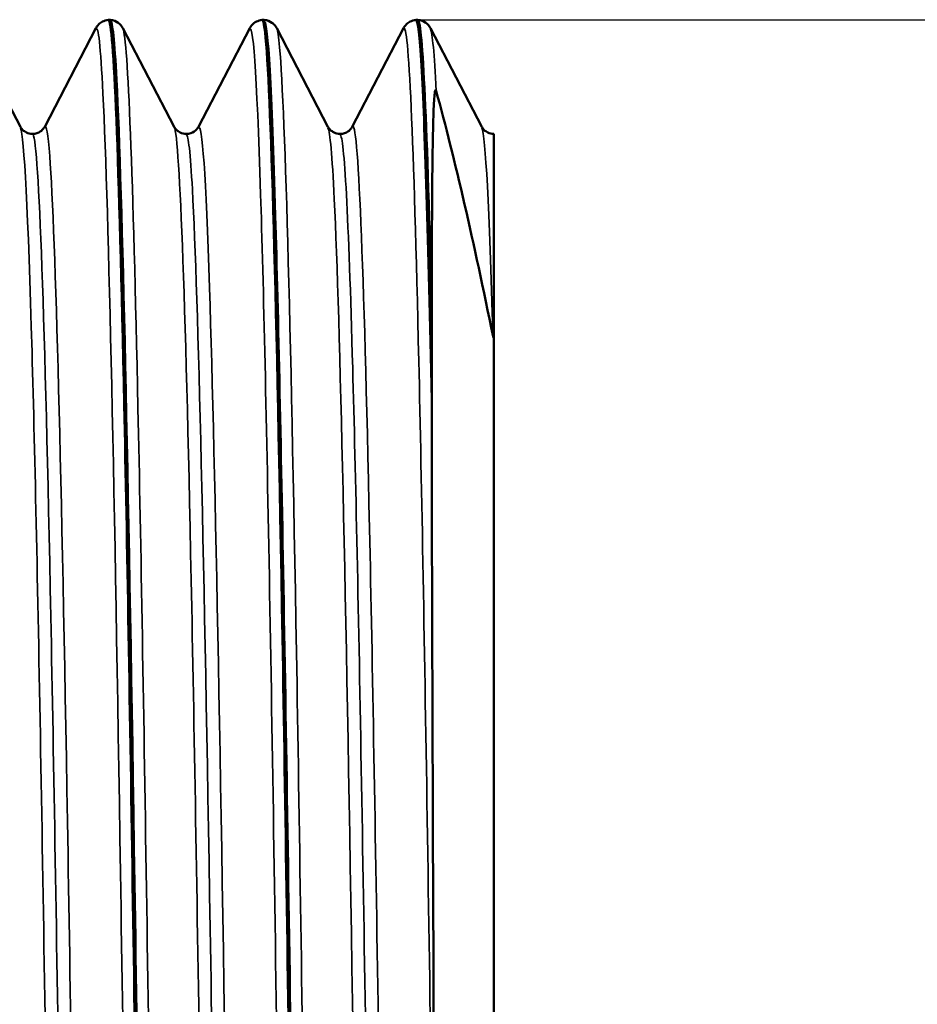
# Model space of a CAD drawing. Header units: millimetres. Extents: x -282 to 865, y -69 to 356.
# Tile 29 of 34: x 80.83 to 86.68, y 228.46 to 234.87. Entities that reach past the tile are written whole.
import ezdxf

# ---------------------------------------------------------------- set-up
doc = ezdxf.new("R2010")
doc.units = ezdxf.units.MM
for name, color, linetype, lineweight in [('Видимые тонкие (ГОСТ)', 7, 'Continuous', 35), ('Видимый контур (ГОСТ)', 7, 'Continuous', 50), ('Размер (ГОСТ)', 7, 'Continuous', 25)]:
    doc.layers.add(name, color=color, linetype=linetype, lineweight=lineweight)
doc.styles.add('Обычный текст (ГОСТ)', font='GOST Common Italic.ttf')
doc.dimstyles.new('Обычный (ГОСТ)', dxfattribs={"dimtxt": 3.5, "dimasz": 3.5, "dimexe": 1, "dimexo": 0, "dimgap": 0.5, "dimtad": 1, "dimrnd": 1e-08, "dimtxsty": 'Обычный текст (ГОСТ)', "dimblk": 'Filled-1', "dimcen": 0.09, "dimdle": 15, "dimclrd": 256, "dimclre": 256, "dimclrt": 256, "dimazin": 2, "dimtfac": 0.714286, "dimtdec": 3, "dimtmove": 0, "dimatfit": 3, "dimfxl": 1, "dimtolj": 1, "dimlwd": 25, "dimlwe": 25, "dimarcsym": 0})

# ---------------------------------------------------------------- blocks, each defined once
blk = doc.blocks.new('Filled-1')
at = {"color": 0}
for p, q in [((0, 0), (-1, 0.1429)), ((-1, 0.1429), (-1, -0.1429)), ((-1, 0), (0, 0)), ((-1, -0.1429), (0, 0))]:
    blk.add_line(p, q, dxfattribs=at)
at = {"color": 0, "flags": 128}
blk.add_lwpolyline([(-1, -0.1429), (0, 0), (-1, 0.1429), (-1, -0.1429)], dxfattribs=at)
at = {"color": 0}
blk.add_solid([(-1, -0.1429), (0, 0), (-1, 0.1429), (-1, -0.1429)], dxfattribs=at)
blk = doc.blocks.new('*D11')
at = {"layer": 'Defpoints', "color": 0, "linetype": 'Continuous', "transparency": 16777216}
for p in [(83.4263, 234.8682), (82.9133, 209.8683), (97.0175, 209.8683)]:
    blk.add_point(p, dxfattribs=at)
at = {"layer": 'Размер (ГОСТ)', "linetype": 'Continuous', "lineweight": 25, "transparency": 16777216}
for p, q in [((83.4263, 234.8682), (98.0175, 234.8682)), ((97.0175, 231.3682), (97.0175, 213.3683)), ((82.9133, 209.8683), (98.0175, 209.8683))]:
    blk.add_line(p, q, dxfattribs=at)
at = {"layer": 'Размер (ГОСТ)', "linetype": 'Continuous', "lineweight": 25, "transparency": 16777216, "xscale": 3.5, "yscale": 3.5, "zscale": 3.5}
for p, rotation in [((97.0175, 234.8682), 90), ((97.0175, 209.8683), 270)]:
    blk.add_blockref('Filled-1', p, dxfattribs=dict(at, rotation=rotation))
at = {"layer": 'Размер (ГОСТ)', "linetype": 'Continuous', "lineweight": 25, "transparency": 16777216, "insert": (92.9002, 211.3342), "char_height": 3.5, "attachment_point": 1, "rotation": 90, "style": 'Обычный текст (ГОСТ)'}
blk.add_mtext('\\A1; \\fGOST Common|b0|i1;\\H3.5000;M 25\\fAIGDT|b0|i0;\\H3.5000;X\\fGOST Common|b0|i1;\\H3.5000;1.5', dxfattribs=at)

msp = doc.modelspace()

# ---------------------------------------------------------------- linework, layer by layer
at = {"layer": 'Видимые тонкие (ГОСТ)'}
for points, knots in [([(81.8308, 209.9224), (81.7933, 209.9956), (81.7557, 211.1444), (81.7182, 213.1046), (81.6801, 215.0895), (81.6421, 217.8894), (81.6041, 220.8379), (81.5661, 223.7853), (81.5281, 226.856), (81.4901, 229.3199), (81.4521, 231.7828), (81.4141, 233.6182), (81.3761, 234.3899), (81.3608, 234.7001), (81.3456, 234.8373), (81.3303, 234.8063)], [18.874133, 18.874133, 18.874133, 18.874133, 19.581181, 19.581181, 19.581181, 20.297116, 20.297116, 20.297116, 21.012783, 21.012783, 21.012783, 21.728188, 21.728188, 21.728188, 22.015726, 22.015726, 22.015726, 22.015726]), ([(82.0063, 209.9309), (81.9863, 209.8931), (81.9664, 210.1423), (81.9464, 210.6793), (81.9084, 211.7026), (81.8703, 213.7623), (81.8323, 216.3675), (81.7942, 218.9716), (81.7562, 222.0984), (81.7182, 225.0032), (81.6801, 227.907), (81.6421, 230.564), (81.6041, 232.3421), (81.5713, 233.8746), (81.5386, 234.7428), (81.5058, 234.8122)], [12.541793, 12.541793, 12.541793, 12.541793, 12.917737, 12.917737, 12.917737, 13.634223, 13.634223, 13.634223, 14.350431, 14.350431, 14.350431, 15.066366, 15.066366, 15.066366, 15.683386, 15.683386, 15.683386, 15.683386]), ([(82.8318, 209.9281), (82.8053, 209.9842), (82.7787, 210.553), (82.7522, 211.5915), (82.7144, 213.068), (82.6767, 215.4815), (82.639, 218.2657), (82.6012, 221.0495), (82.5635, 224.1808), (82.5258, 226.9248), (82.4862, 229.8052), (82.4466, 232.2302), (82.4069, 233.5772), (82.3817, 234.4347), (82.3565, 234.8504), (82.3313, 234.8063)], [12.590948, 12.590948, 12.590948, 12.590948, 13.090759, 13.090759, 13.090759, 13.801354, 13.801354, 13.801354, 14.511874, 14.511874, 14.511874, 15.25773, 15.25773, 15.25773, 15.732541, 15.732541, 15.732541, 15.732541]), ([(83.0073, 209.927), (82.9977, 209.9067), (82.9882, 209.9531), (82.9786, 210.0687), (82.9409, 210.5252), (82.9031, 212.0568), (82.8654, 214.3039), (82.8277, 216.5507), (82.7899, 219.4942), (82.7522, 222.4433), (82.7144, 225.3921), (82.6767, 228.3221), (82.639, 230.5457), (82.6012, 232.769), (82.5635, 234.2675), (82.5258, 234.6896), (82.5195, 234.7604), (82.5131, 234.8007), (82.5068, 234.8113)], [6.258608, 6.258608, 6.258608, 6.258608, 6.438588, 6.438588, 6.438588, 7.149338, 7.149338, 7.149338, 7.86001, 7.86001, 7.86001, 8.570605, 8.570605, 8.570605, 9.281124, 9.281124, 9.281124, 9.400201, 9.400201, 9.400201, 9.400201]), ([(83.545, 225.5737), (83.5072, 228.4254), (83.4695, 230.9842), (83.4317, 232.6487), (83.3986, 234.1088), (83.3654, 234.8701), (83.3323, 234.8126)], [8.114385, 8.114385, 8.114385, 8.114385, 8.82554, 8.82554, 8.82554, 9.449355, 9.449355, 9.449355, 9.449355]), ([(81.0053, 209.9272), (80.9771, 209.8791), (80.9488, 210.4135), (80.9206, 211.4845), (80.8827, 212.9235), (80.8448, 215.3188), (80.8068, 218.1031), (80.7689, 220.8865), (80.731, 224.0351), (80.6931, 226.8034), (80.6552, 229.5709), (80.6173, 231.9349), (80.5794, 233.3362), (80.5545, 234.2556), (80.5297, 234.7555), (80.5048, 234.8074)], [18.824979, 18.824979, 18.824979, 18.824979, 19.356519, 19.356519, 19.356519, 20.070679, 20.070679, 20.070679, 20.784605, 20.784605, 20.784605, 21.498301, 21.498301, 21.498301, 21.966571, 21.966571, 21.966571, 21.966571]), ([(83.4993, 210.5703), (83.4846, 210.5965), (83.47, 210.7694), (83.4554, 211.0913), (83.4171, 211.9333), (83.3788, 213.7875), (83.3406, 216.2073), (83.3023, 218.6267), (83.2641, 221.5905), (83.2258, 224.3848), (83.1875, 227.1788), (83.1493, 229.7791), (83.111, 231.5595), (83.0736, 233.3014), (83.0362, 234.2437), (82.9988, 234.1735)], [6.309095, 6.309095, 6.309095, 6.309095, 6.584592, 6.584592, 6.584592, 7.30513, 7.30513, 7.30513, 8.025584, 8.025584, 8.025584, 8.745954, 8.745954, 8.745954, 9.450687, 9.450687, 9.450687, 9.450687]), ([(81.4973, 210.5632), (81.4954, 210.5667), (81.4935, 210.5727), (81.4916, 210.5814), (81.4531, 210.7571), (81.4146, 212.0072), (81.3761, 214.0272), (81.3376, 216.0465), (81.2991, 218.8171), (81.2606, 221.6645), (81.2222, 224.511), (81.1837, 227.4088), (81.1452, 229.6531), (81.1068, 231.8966), (81.0683, 233.467), (81.0299, 233.9827), (81.0188, 234.1307), (81.0078, 234.1914), (80.9968, 234.168)], [18.875465, 18.875465, 18.875465, 18.875465, 18.911164, 18.911164, 18.911164, 19.636079, 19.636079, 19.636079, 20.360727, 20.360727, 20.360727, 21.085116, 21.085116, 21.085116, 21.809249, 21.809249, 21.809249, 22.017058, 22.017058, 22.017058, 22.017058]), ([(82.3398, 210.5698), (82.327, 210.5428), (82.3141, 210.6296), (82.3012, 210.8344), (82.2626, 211.4487), (82.224, 213.1184), (82.1854, 215.4348), (82.1469, 217.7501), (82.1083, 220.6906), (82.0697, 223.5368), (82.0311, 226.3818), (81.9925, 229.107), (81.954, 231.0462), (81.9158, 232.967), (81.8776, 234.0994), (81.8393, 234.1736)], [12.540461, 12.540461, 12.540461, 12.540461, 12.782754, 12.782754, 12.782754, 13.509667, 13.509667, 13.509667, 14.236279, 14.236279, 14.236279, 14.962595, 14.962595, 14.962595, 15.682054, 15.682054, 15.682054, 15.682054]), ([(82.4983, 210.5703), (82.4716, 210.6265), (82.445, 211.1697), (82.4184, 212.1626), (82.3793, 213.6189), (82.3403, 216.0273), (82.3012, 218.7854), (82.2626, 221.5119), (82.224, 224.5548), (82.1854, 227.1691), (82.1469, 229.7824), (82.1083, 231.9437), (82.0697, 233.1244), (82.0457, 233.858), (82.0217, 234.2089), (81.9978, 234.1661)], [12.59228, 12.59228, 12.59228, 12.59228, 13.093588, 13.093588, 13.093588, 13.828913, 13.828913, 13.828913, 14.555826, 14.555826, 14.555826, 15.282438, 15.282438, 15.282438, 15.733873, 15.733873, 15.733873, 15.733873]), ([(81.3388, 210.5693), (81.3128, 210.524), (81.2867, 210.9463), (81.2606, 211.8129), (81.2222, 213.0916), (81.1837, 215.326), (81.1452, 217.9727), (81.1068, 220.6183), (81.0683, 223.6523), (81.0299, 226.337), (80.9914, 229.0207), (80.953, 231.3316), (80.9145, 232.7081), (80.8891, 233.6176), (80.8637, 234.1139), (80.8383, 234.1669)], [18.823647, 18.823647, 18.823647, 18.823647, 19.314568, 19.314568, 19.314568, 20.038957, 20.038957, 20.038957, 20.76309, 20.76309, 20.76309, 21.486973, 21.486973, 21.486973, 21.965239, 21.965239, 21.965239, 21.965239]), ([(81.4181, 210.6161), (81.4053, 210.6139), (81.3925, 210.7236), (81.3797, 210.9483), (81.3412, 211.6259), (81.3027, 213.3438), (81.2641, 215.6829), (81.2256, 218.0212), (81.1871, 220.9593), (81.1486, 223.781), (81.1101, 226.6018), (81.0716, 229.2811), (81.0331, 231.1662), (80.9946, 233.0507), (80.9562, 234.1248), (80.9177, 234.127), (80.9176, 234.127), (80.9176, 234.127), (80.9176, 234.127)], [18.849556, 18.849556, 18.849556, 18.849556, 19.090183, 19.090183, 19.090183, 19.815618, 19.815618, 19.815618, 20.540792, 20.540792, 20.540792, 21.26571, 21.26571, 21.26571, 21.990377, 21.990377, 21.990377, 21.991149, 21.991149, 21.991149, 21.991149]), ([(82.4191, 210.6097), (82.3813, 210.6124), (82.3436, 211.6379), (82.3059, 213.4534), (82.2672, 215.3134), (82.2286, 217.9845), (82.19, 220.8117), (82.1513, 223.6378), (82.1127, 226.5939), (82.0741, 228.9556), (82.0355, 231.3164), (81.9968, 233.0617), (81.9582, 233.7642), (81.945, 234.0048), (81.9318, 234.1223), (81.9186, 234.1201)], [12.566371, 12.566371, 12.566371, 12.566371, 13.276701, 13.276701, 13.276701, 14.004406, 14.004406, 14.004406, 14.73181, 14.73181, 14.73181, 15.458917, 15.458917, 15.458917, 15.707963, 15.707963, 15.707963, 15.707963]), ([(83.3408, 210.5629), (83.3408, 210.5628), (83.3407, 210.5626), (83.3406, 210.5624), (83.3023, 210.4938), (83.2641, 211.4886), (83.2258, 213.3075), (83.1875, 215.1261), (83.1493, 217.7526), (83.111, 220.5546), (83.0728, 223.3563), (83.0345, 226.3091), (82.9963, 228.7021), (82.958, 231.0949), (82.9198, 232.9072), (82.8815, 233.7029), (82.8678, 233.9885), (82.8541, 234.1423), (82.8403, 234.1666)], [6.257276, 6.257276, 6.257276, 6.257276, 6.258971, 6.258971, 6.258971, 6.979425, 6.979425, 6.979425, 7.699795, 7.699795, 7.699795, 8.420082, 8.420082, 8.420082, 9.140289, 9.140289, 9.140289, 9.398869, 9.398869, 9.398869, 9.398869]), ([(83.4201, 210.6165), (83.3954, 210.6201), (83.3708, 211.0377), (83.3462, 211.8494), (83.3079, 213.113), (83.2696, 215.3204), (83.2313, 217.9391), (83.193, 220.5575), (83.1547, 223.564), (83.1164, 226.2335), (83.0782, 228.9027), (83.0399, 231.2115), (83.0016, 232.603), (82.9742, 233.5964), (82.9469, 234.1161), (82.9196, 234.1215)], [6.283185, 6.283185, 6.283185, 6.283185, 6.746548, 6.746548, 6.746548, 7.467779, 7.467779, 7.467779, 8.188927, 8.188927, 8.188927, 8.909991, 8.909991, 8.909991, 9.424778, 9.424778, 9.424778, 9.424778])]:
    msp.add_open_spline(points, degree=3, knots=knots, dxfattribs=at)
for points in [[(83.545, 234.4059), (83.5326, 234.653), (83.5202, 234.7861), (83.5078, 234.8077)], [(83.9147, 232.8091), (83.8902, 233.6557), (83.8658, 234.1161), (83.8413, 234.1666)], [(83.921, 234.1269), (83.9208, 234.1269), (83.9207, 234.127), (83.9206, 234.127)]]:
    msp.add_open_spline(points, degree=3, dxfattribs=at)
at = {"layer": 'Видимый контур (ГОСТ)'}
for p, q in [((80.5048, 234.8141), (80.8383, 234.1736)), ((80.9968, 234.1736), (81.3303, 234.8141)), ((81.4119, 234.8683), (81.4242, 234.8683)), ((81.5058, 234.8141), (81.8393, 234.1736)), ((81.9978, 234.1736), (82.3313, 234.8141)), ((82.4129, 234.8683), (82.4252, 234.8683)), ((82.5068, 234.8141), (82.8403, 234.1736)), ((82.9988, 234.1736), (83.3323, 234.8141)), ((83.4139, 234.8683), (83.4262, 234.8683)), ((83.5078, 234.8141), (83.8413, 234.1736)), ((83.9206, 234.127), (83.921, 234.127)), ((83.921, 234.127), (83.921, 234.1269)), ((83.921, 234.1269), (83.921, 232.8118)), ((83.5159, 232.9386), (83.5159, 232.3945)), ((83.921, 210.5698), (83.921, 232.8118))]:
    msp.add_line(p, q, dxfattribs=at)
for points, knots in [([(80.4108, 234.8631), (80.4385, 234.8589), (80.4662, 234.2924), (80.4939, 233.2112), (80.5318, 231.7319), (80.5697, 229.3018), (80.6076, 226.4954), (80.6454, 223.691), (80.6833, 220.5344), (80.7212, 217.7715), (80.759, 215.0103), (80.7969, 212.6654), (80.8347, 211.2901), (80.8603, 210.3606), (80.8859, 209.8792), (80.9114, 209.8746)], [-28.275099, -28.275099, -28.275099, -28.275099, -27.753558, -27.753558, -27.753558, -27.040026, -27.040026, -27.040026, -26.326962, -26.326962, -26.326962, -25.614345, -25.614345, -25.614345, -25.132741, -25.132741, -25.132741, -25.132741]), ([(80.9238, 209.8729), (80.9143, 209.8703), (80.9048, 209.9342), (80.8952, 210.0668), (80.8574, 210.5945), (80.8195, 212.2055), (80.7816, 214.5188), (80.7437, 216.8313), (80.7059, 219.8263), (80.668, 222.796), (80.6301, 225.7648), (80.5923, 228.6834), (80.5544, 230.8627), (80.5166, 233.0412), (80.4787, 234.4626), (80.4409, 234.7914), (80.435, 234.8426), (80.4291, 234.8672), (80.4232, 234.866)], [18.848791, 18.848791, 18.848791, 18.848791, 19.02804, 19.02804, 19.02804, 19.741427, 19.741427, 19.741427, 20.45458, 20.45458, 20.45458, 21.167506, 21.167506, 21.167506, 21.880208, 21.880208, 21.880208, 21.991149, 21.991149, 21.991149, 21.991149]), ([(81.3303, 234.8141), (81.3339, 234.821), (81.3387, 234.8297), (81.3556, 234.8462), (81.3633, 234.8525), (81.3841, 234.8632), (81.3977, 234.8674), (81.4118, 234.8682)], [0, 0, 0, 0, 0.01533488, 0.01533488, 0.02331343, 0.02331343, 0.03156905, 0.03156905, 0.03156905, 0.03156905]), ([(81.4118, 234.8674), (81.4461, 234.8641), (81.4803, 233.9771), (81.5145, 232.3636), (81.5522, 230.5871), (81.59, 227.9447), (81.6277, 225.0555), (81.667, 222.0412), (81.7063, 218.7852), (81.7457, 216.1129), (81.7837, 213.5304), (81.8217, 211.5148), (81.8597, 210.546), (81.8773, 210.0983), (81.8949, 209.8758), (81.9124, 209.8766)], [-21.991914, -21.991914, -21.991914, -21.991914, -21.347021, -21.347021, -21.347021, -20.637025, -20.637025, -20.637025, -19.89626, -19.89626, -19.89626, -19.180361, -19.180361, -19.180361, -18.849556, -18.849556, -18.849556, -18.849556]), ([(81.9248, 209.8685), (81.9232, 209.8682), (81.9215, 209.87), (81.9199, 209.8738), (81.8819, 209.9631), (81.8439, 211.1618), (81.8059, 213.1849), (81.7679, 215.2072), (81.7299, 218.0361), (81.6919, 220.9991), (81.6539, 223.9609), (81.616, 227.0316), (81.578, 229.4818), (81.54, 231.9311), (81.5021, 233.7396), (81.4641, 234.4781), (81.4508, 234.7368), (81.4375, 234.8634), (81.4242, 234.8613)], [12.565606, 12.565606, 12.565606, 12.565606, 12.596292, 12.596292, 12.596292, 13.31199, 13.31199, 13.31199, 14.027412, 14.027412, 14.027412, 14.742562, 14.742562, 14.742562, 15.457446, 15.457446, 15.457446, 15.707963, 15.707963, 15.707963, 15.707963]), ([(81.4243, 234.8682), (81.4443, 234.8671), (81.4625, 234.859), (81.4855, 234.8427), (81.4922, 234.8348), (81.501, 234.8228), (81.5037, 234.8182), (81.5058, 234.8141)], [0, 0, 0, 0, 0.01164938, 0.01164938, 0.02243014, 0.02243014, 0.03155222, 0.03155222, 0.03155222, 0.03155222]), ([(82.3313, 234.8141), (82.3349, 234.821), (82.3397, 234.8297), (82.3566, 234.8462), (82.3643, 234.8525), (82.3851, 234.8632), (82.3987, 234.8674), (82.4128, 234.8682)], [0, 0, 0, 0, 0.01533488, 0.01533488, 0.02331343, 0.02331343, 0.03156905, 0.03156905, 0.03156905, 0.03156905]), ([(82.4128, 234.8666), (82.4177, 234.8678), (82.4227, 234.8508), (82.4276, 234.8151), (82.4654, 234.5423), (82.5031, 233.1815), (82.5408, 231.0521), (82.5785, 228.9247), (82.6162, 226.0476), (82.6539, 223.0948), (82.6919, 220.1189), (82.7299, 217.091), (82.7679, 214.7311), (82.8058, 212.3779), (82.8437, 210.7085), (82.8815, 210.1177), (82.8922, 209.9519), (82.9028, 209.8714), (82.9134, 209.8736)], [-15.708728, -15.708728, -15.708728, -15.708728, -15.615683, -15.615683, -15.615683, -14.905184, -14.905184, -14.905184, -14.195327, -14.195327, -14.195327, -13.479879, -13.479879, -13.479879, -12.766473, -12.766473, -12.766473, -12.566371, -12.566371, -12.566371, -12.566371]), ([(82.9258, 209.8719), (82.8962, 209.8767), (82.8666, 210.5282), (82.837, 211.7552), (82.7993, 213.318), (82.7616, 215.8014), (82.7239, 218.6236), (82.6862, 221.4455), (82.6485, 224.5828), (82.6108, 227.3006), (82.5731, 230.018), (82.5354, 232.2936), (82.4977, 233.5943), (82.4735, 234.4289), (82.4494, 234.856), (82.4252, 234.8594)], [6.28242, 6.28242, 6.28242, 6.28242, 6.839805, 6.839805, 6.839805, 7.54974, 7.54974, 7.54974, 8.259599, 8.259599, 8.259599, 8.969383, 8.969383, 8.969383, 9.424778, 9.424778, 9.424778, 9.424778]), ([(82.4253, 234.8682), (82.4453, 234.8671), (82.4635, 234.859), (82.4865, 234.8427), (82.4932, 234.8348), (82.502, 234.8228), (82.5047, 234.8182), (82.5068, 234.8141)], [0, 0, 0, 0, 0.01164938, 0.01164938, 0.02243014, 0.02243014, 0.03155222, 0.03155222, 0.03155222, 0.03155222]), ([(83.3323, 234.8141), (83.3359, 234.821), (83.3407, 234.8297), (83.3576, 234.8462), (83.3653, 234.8525), (83.3861, 234.8632), (83.3997, 234.8674), (83.4138, 234.8682)], [0, 0, 0, 0, 0.01533488, 0.01533488, 0.02331343, 0.02331343, 0.03156905, 0.03156905, 0.03156905, 0.03156905]), ([(83.4138, 234.8622), (83.4255, 234.8651), (83.4371, 234.7688), (83.4488, 234.5702), (83.4712, 234.1892), (83.4935, 233.4425), (83.5159, 232.3945)], [-9.4255429, -9.4255429, -9.4255429, -9.4255429, -9.2059557, -9.2059557, -9.2059557, -8.7847806, -8.7847806, -8.7847806, -8.7847806]), ([(83.4263, 234.8682), (83.4463, 234.8671), (83.4645, 234.859), (83.4875, 234.8427), (83.4942, 234.8348), (83.503, 234.8228), (83.5057, 234.8182), (83.5078, 234.8141)], [0, 0, 0, 0, 0.01164938, 0.01164938, 0.02243014, 0.02243014, 0.03155222, 0.03155222, 0.03155222, 0.03155222]), ([(83.5159, 232.9386), (83.5163, 233.3679), (83.5174, 233.7299), (83.5247, 234.229), (83.5295, 234.3454), (83.5356, 234.3942), (83.5374, 234.4092), (83.5406, 234.4127), (83.541, 234.413), (83.5418, 234.4127), (83.542, 234.4126), (83.5423, 234.4123), (83.5424, 234.4122), (83.5426, 234.412), (83.5427, 234.4119), (83.5428, 234.4116), (83.5429, 234.4115), (83.543, 234.4113), (83.5431, 234.4111), (83.5433, 234.4108), (83.5434, 234.4106), (83.5437, 234.4099), (83.5439, 234.4095), (83.5444, 234.408), (83.5447, 234.4069), (83.545, 234.4059)], [-0.2166381, -0.2166381, -0.2166381, -0.2166381, -0.1014193, -0.1014193, -0.0133535, -0.0133535, -0.0030237, -0.0030237, -0.0017348, -0.0017348, -0.0013803, -0.0013803, -0.0012376, -0.0012376, -0.0011576, -0.0011576, -0.0010921, -0.0010921, -0.0010187, -0.0010187, -0.0009046, -0.0009046, -0.0006228, -0.0006228, 0, 0, 0, 0]), ([(83.545, 234.4059), (83.6059, 234.1846), (83.6674, 233.9383), (83.7907, 233.4038), (83.8523, 233.1172), (83.9147, 232.8091)], [-0.2865922, -0.2865922, -0.2865922, -0.2865922, -0.1415328, -0.1415328, 0, 0, 0, 0]), ([(80.8383, 234.1736), (80.8407, 234.1691), (80.8443, 234.162), (80.8603, 234.1467), (80.8681, 234.1406), (80.8894, 234.1306), (80.9034, 234.127), (80.9176, 234.127)], [0, 0, 0, 0, 0.01565238, 0.01565238, 0.02384854, 0.02384854, 0.03235143, 0.03235143, 0.03235143, 0.03235143]), ([(80.9176, 234.127), (80.9374, 234.127), (80.9564, 234.1343), (80.979, 234.1495), (80.9852, 234.1565), (80.9914, 234.1647), (80.993, 234.1671), (80.9953, 234.1708), (80.9961, 234.1723), (80.9968, 234.1736)], [0, 0, 0, 0, 0.01192356, 0.01192356, 0.02240818, 0.02240818, 0.0278706, 0.0278706, 0.03234047, 0.03234047, 0.03234047, 0.03234047]), ([(81.8393, 234.1736), (81.8417, 234.1691), (81.8453, 234.162), (81.8613, 234.1467), (81.8691, 234.1406), (81.8904, 234.1306), (81.9044, 234.127), (81.9186, 234.127)], [0, 0, 0, 0, 0.01565238, 0.01565238, 0.02384854, 0.02384854, 0.03235143, 0.03235143, 0.03235143, 0.03235143]), ([(81.9186, 234.127), (81.9384, 234.127), (81.9574, 234.1343), (81.98, 234.1495), (81.9862, 234.1565), (81.9924, 234.1647), (81.994, 234.1671), (81.9963, 234.1708), (81.9971, 234.1723), (81.9978, 234.1736)], [0, 0, 0, 0, 0.01192356, 0.01192356, 0.02240818, 0.02240818, 0.0278706, 0.0278706, 0.03234047, 0.03234047, 0.03234047, 0.03234047]), ([(82.8403, 234.1736), (82.8427, 234.1691), (82.8463, 234.162), (82.8623, 234.1467), (82.8701, 234.1406), (82.8914, 234.1306), (82.9054, 234.127), (82.9196, 234.127)], [0, 0, 0, 0, 0.01565238, 0.01565238, 0.02384854, 0.02384854, 0.03235143, 0.03235143, 0.03235143, 0.03235143]), ([(82.9196, 234.127), (82.9394, 234.127), (82.9584, 234.1343), (82.981, 234.1495), (82.9872, 234.1565), (82.9934, 234.1647), (82.995, 234.1671), (82.9973, 234.1708), (82.9981, 234.1723), (82.9988, 234.1736)], [0, 0, 0, 0, 0.01192356, 0.01192356, 0.02240818, 0.02240818, 0.0278706, 0.0278706, 0.03234047, 0.03234047, 0.03234047, 0.03234047]), ([(83.8413, 234.1736), (83.8437, 234.1691), (83.8473, 234.162), (83.8633, 234.1467), (83.8711, 234.1406), (83.8924, 234.1306), (83.9064, 234.127), (83.9206, 234.127)], [0, 0, 0, 0, 0.01565238, 0.01565238, 0.02384854, 0.02384854, 0.03235143, 0.03235143, 0.03235143, 0.03235143]), ([(83.9147, 232.8091), (83.9149, 232.8082), (83.9151, 232.8071), (83.9155, 232.8054), (83.9158, 232.8046), (83.9161, 232.8037), (83.9162, 232.8034), (83.9164, 232.803), (83.9165, 232.8028), (83.9166, 232.8025), (83.9167, 232.8024), (83.9169, 232.8022), (83.9169, 232.8021), (83.9171, 232.8019), (83.9172, 232.8018), (83.9175, 232.8016), (83.9177, 232.8016), (83.9191, 232.8023), (83.9201, 232.8063), (83.921, 232.8118)], [-0.67798471, -0.67798471, -0.67798471, -0.67798471, -0.67040827, -0.67040827, -0.66551427, -0.66551427, -0.66355197, -0.66355197, -0.66245513, -0.66245513, -0.66156193, -0.66156193, -0.66056178, -0.66056178, -0.65901283, -0.65901283, -0.65529313, -0.65529313, -0.62980403, -0.62980403, -0.62980403, -0.62980403]), ([(83.545, 225.5737), (83.5357, 226.9079), (83.5293, 228.177), (83.5196, 230.5079), (83.5165, 231.547), (83.5159, 232.3945)], [-0.8384725, -0.8384725, -0.8384725, -0.8384725, -0.4253186, -0.4253186, 0, 0, 0, 0])]:
    msp.add_open_spline(points, degree=3, knots=knots, dxfattribs=at)
msp.add_open_spline([(83.5159, 232.9386), (83.486, 234.1909), (83.4561, 234.8582), (83.4262, 234.8647)], degree=3, dxfattribs=at)

# ---------------------------------------------------------------- dimensions: what is measured, and where the dimension line sits
at = {"layer": 'Размер (ГОСТ)', "linetype": 'Continuous', "lineweight": 25}
dim = msp.add_linear_dim(base=(97.0175, 209.8683), p1=(83.4263, 234.8682), p2=(82.9133, 209.8683), angle=90, text=' \\fGOST Common|b0|i1;\\H3.5000;M 25\\fAIGDT|b0|i0;\\H3.5000;X\\fGOST Common|b0|i1;\\H3.5000;1.5', dimstyle='Обычный (ГОСТ)', override={"dimgap": 0.5, "dimdec": 2, "dimtol": 0, "dimlim": 0, "dimtp": 0, "dimtm": 0, "dimtdec": 3, "dimtofl": 0, "dimatfit": 1}, dxfattribs=at)
dim.commit()
dim.dimension.update_dxf_attribs({"geometry": '*D11', "text_midpoint": (97.0175, 221.4463), "dimtype": 160})

doc.saveas('drawing.dxf')
